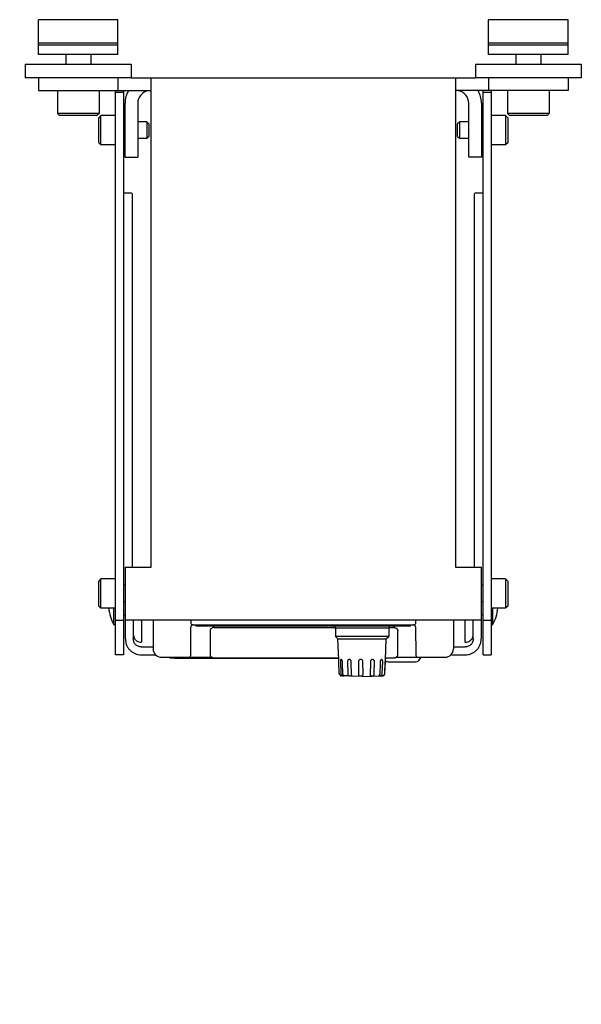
# Model space of a CAD drawing. Header units: inches. Extents: x 7.1 to 29.3, y 8.6 to 27.2.
# Tile 2 of 3: x 7.1 to 12.4, y 17.9 to 27.2. Entities that reach past the tile are written whole.
import ezdxf

# ---------------------------------------------------------------- set-up
doc = ezdxf.new("R2010")
doc.units = ezdxf.units.IN
doc.header["$LTSCALE"] = 2.42
doc.header["$MEASUREMENT"] = 0
for name, color, linetype in [('209298_BL7', 7, 'CONTINUOUS'), ('209299_BL6', 7, 'CONTINUOUS'), ('639971M_BL18', 7, 'CONTINUOUS'), ('639971M_BL21', 7, 'CONTINUOUS'), ('805_2734_BL11', 7, 'CONTINUOUS'), ('911_710_911_710_BL17', 7, 'CONTINUOUS'), ('911_710_911_710_BL20', 7, 'CONTINUOUS'), ('914_006_BL12', 7, 'CONTINUOUS'), ('914_006_BL14', 7, 'CONTINUOUS'), ('9204XXM_920408M_BL15', 7, 'CONTINUOUS'), ('9204XXM_920408M_BL3', 7, 'CONTINUOUS'), ('9204XXM_920408M_BL4', 7, 'CONTINUOUS'), ('9204XXM_920408M_BL9', 7, 'CONTINUOUS'), ('9206XXM_920612M_BL0', 7, 'CONTINUOUS'), ('9206XXM_920612M_BL10', 7, 'CONTINUOUS')]:
    doc.layers.add(name, color=color, linetype=linetype)

# ---------------------------------------------------------------- blocks, each defined once
blk = doc.blocks.new('9206XXM_920612M_BL0', base_point=(7.6034, 21.8086))
at = {"layer": '9206XXM_920612M_BL0', "color": 7, "linetype": 'Continuous'}
for p, q in [((7.4853, 26.8316), (7.4853, 26.7406)), ((7.7216, 26.8316), (7.7216, 26.7406)), ((7.4066, 26.4906), (7.4066, 26.2741)), ((7.8003, 26.4906), (7.8003, 26.2741)), ((7.4066, 26.2741), (7.4263, 26.2544)), ((7.8003, 26.2741), (7.4066, 26.2741)), ((7.7806, 26.2544), (7.4263, 26.2544)), ((7.8003, 26.2741), (7.7806, 26.2544)), ((7.505, 17.0392), (7.6034, 17.0961)), ((7.505, 16.9256), (7.505, 17.0392)), ((7.6034, 17.0961), (7.7019, 17.0392)), ((7.7019, 17.0392), (7.7019, 16.9256)), ((7.6034, 16.8687), (7.505, 16.9256)), ((7.7019, 16.9256), (7.6034, 16.8687))]:
    blk.add_line(p, q, dxfattribs=at)
for radius in [0.1969, 0.1772, 0.1137]:
    blk.add_circle((7.6034, 16.9824), radius, dxfattribs=at)
blk = doc.blocks.new('9204XXM_920408M_BL3', base_point=(8.0347, 18.9515))
at = {"layer": '9204XXM_920408M_BL3', "color": 7, "linetype": 'Continuous'}
for p, q in [((7.8181, 21.8784), (7.7985, 21.8587)), ((7.7985, 21.6225), (7.7985, 21.8587)), ((7.9559, 21.8784), (7.8181, 21.8784)), ((7.8181, 21.6028), (7.8181, 21.8784)), ((8.0459, 21.8193), (8.0309, 21.8193)), ((7.7985, 21.6225), (7.8181, 21.6028)), ((7.9559, 21.6028), (7.8181, 21.6028)), ((8.0459, 21.6619), (8.0309, 21.6619)), ((7.7985, 16.2805), (7.8181, 16.3002)), ((7.7985, 16.0443), (7.7985, 16.2805)), ((7.8181, 16.0246), (7.8181, 16.3002)), ((7.8181, 16.3002), (7.9559, 16.3002)), ((8.0309, 16.2411), (8.0459, 16.2411)), ((8.1659, 16.2411), (8.2512, 16.2411)), ((8.2512, 16.2411), (8.2512, 16.0837)), ((8.2709, 16.2215), (8.2512, 16.2411)), ((8.2709, 16.2215), (8.2709, 16.1033)), ((8.2709, 16.1033), (8.2512, 16.0837)), ((7.7985, 16.0443), (7.8181, 16.0246)), ((7.8181, 16.0246), (7.9559, 16.0246)), ((8.0309, 16.0837), (8.0459, 16.0837)), ((8.1659, 16.0837), (8.2512, 16.0837))]:
    blk.add_line(p, q, dxfattribs=at)
blk = doc.blocks.new('9204XXM_920408M_BL4', base_point=(8.0347, 18.159))
at = {"layer": '9204XXM_920408M_BL4', "color": 7, "linetype": 'Continuous'}
for p, q in [((7.8181, 26.2534), (7.7985, 26.2337)), ((7.7985, 25.9975), (7.7985, 26.2337)), ((7.8181, 25.9778), (7.8181, 26.2534)), ((7.9559, 26.2534), (7.8181, 26.2534)), ((8.0459, 26.1943), (8.0309, 26.1943)), ((8.2512, 26.1943), (8.1659, 26.1943)), ((8.2512, 26.1943), (8.2512, 26.0369)), ((8.2512, 26.1943), (8.2709, 26.1747)), ((8.2709, 26.1747), (8.2709, 26.0565)), ((8.0459, 26.0369), (8.0309, 26.0369)), ((8.2512, 26.0369), (8.1659, 26.0369)), ((8.2709, 26.0565), (8.2512, 26.0369)), ((7.7985, 25.9975), (7.8181, 25.9778)), ((7.9559, 25.9778), (7.8181, 25.9778)), ((7.7985, 10.3205), (7.8181, 10.3402)), ((7.8181, 10.3402), (7.9559, 10.3402)), ((7.8181, 10.0646), (7.8181, 10.3402)), ((7.7985, 10.0843), (7.7985, 10.3205)), ((8.0309, 10.2811), (8.0459, 10.2811)), ((8.1659, 10.2811), (8.2039, 10.2811)), ((7.7985, 10.0843), (7.8181, 10.0646)), ((7.8181, 10.0646), (7.9559, 10.0646)), ((8.0309, 10.1237), (8.0459, 10.1237)), ((8.1659, 10.1237), (8.2039, 10.1237))]:
    blk.add_line(p, q, dxfattribs=at)
blk = doc.blocks.new('209299_BL6', base_point=(18.3227, 18.1315))
at = {"layer": '209299_BL6', "color": 7, "linetype": 'Continuous'}
for p, q in [((7.9559, 21.1619), (7.9559, 26.4906)), ((8.0309, 26.4706), (7.9559, 26.4706)), ((8.0309, 26.4906), (8.0309, 21.1619)), ((11.4259, 21.1619), (11.4259, 26.4906)), ((11.5009, 26.4706), (11.4259, 26.4706)), ((11.5009, 26.4906), (11.5009, 21.1619)), ((8.1071, 25.5206), (8.0309, 25.5206)), ((8.1151, 21.9906), (8.1151, 25.5126)), ((11.3418, 25.5126), (11.3418, 21.9906)), ((11.4259, 25.5206), (11.3498, 25.5206)), ((7.9559, 21.4906), (8.0309, 21.4906)), ((8.0489, 21.3113), (8.0489, 21.4906)), ((8.1239, 21.4906), (8.1239, 21.3113)), ((11.3329, 21.3113), (11.3329, 21.4906)), ((11.4079, 21.4906), (11.4079, 21.3113)), ((11.4259, 21.4906), (11.5009, 21.4906)), ((8.2039, 21.2802), (8.2039, 21.4756)), ((11.2529, 21.4756), (11.2529, 21.2802)), ((8.2039, 21.2802), (8.1989, 21.2802)), ((8.1989, 21.2366), (8.3112, 21.2366)), ((11.1458, 21.2366), (11.2579, 21.2366)), ((11.2579, 21.2802), (11.2529, 21.2802)), ((8.0309, 21.1619), (7.9559, 21.1619)), ((8.1989, 21.1619), (8.3337, 21.1619)), ((11.1233, 21.1619), (11.2579, 21.1619)), ((11.4259, 21.1619), (11.5009, 21.1619))]:
    blk.add_line(p, q, dxfattribs=at)
for centre, radius, start, end in [((8.1071, 25.5126), 0.008, 0, 90), ((11.3498, 25.5126), 0.008, 90, 180), ((8.1889, 21.4756), 0.015, 0, 89.25068), ((11.2679, 21.4756), 0.015, 90.74932, 180), ((8.1986, 21.355), 0.0747, 180.03052, 198.09829), ((11.2582, 21.355), 0.0748, 341.9161, 359.95732)]:
    blk.add_arc(centre, radius, start, end, dxfattribs=at)
for points, knots in [([(8.0489, 21.3113), (8.0489, 21.3016), (8.0509, 21.282), (8.0595, 21.2538), (8.0734, 21.2278), (8.0922, 21.205), (8.1151, 21.1863), (8.1412, 21.1724), (8.1695, 21.1638), (8.1891, 21.1619), (8.1989, 21.1619)], [0, 0, 0, 0, 0.124729, 0.249589, 0.374432, 0.499389, 0.62444, 0.749547, 0.874804, 1, 1, 1, 1]), ([(8.1989, 21.2366), (8.194, 21.2366), (8.1842, 21.2376), (8.1701, 21.2419), (8.157, 21.2488), (8.1456, 21.2582), (8.1362, 21.2696), (8.1292, 21.2826), (8.1249, 21.2967), (8.1239, 21.3065), (8.1239, 21.3113)], [0, 0, 0, 0, 0.125135, 0.250463, 0.375576, 0.500611, 0.625553, 0.750401, 0.875332, 1, 1, 1, 1]), ([(8.1276, 21.3318), (8.1301, 21.3244), (8.1373, 21.3102), (8.1542, 21.2934), (8.1754, 21.2827), (8.1911, 21.2802), (8.1989, 21.2802)], [0, 0, 0, 0, 0.249605, 0.499488, 0.749654, 1, 1, 1, 1]), ([(11.2579, 21.2802), (11.2658, 21.2802), (11.2815, 21.2827), (11.3027, 21.2934), (11.3196, 21.3102), (11.3268, 21.3244), (11.3292, 21.3318)], [0, 0, 0, 0, 0.250347, 0.500513, 0.750395, 1, 1, 1, 1]), ([(11.2579, 21.1619), (11.2677, 21.1619), (11.2874, 21.1638), (11.3157, 21.1724), (11.3418, 21.1863), (11.3647, 21.205), (11.3835, 21.2278), (11.3974, 21.2538), (11.406, 21.282), (11.4079, 21.3016), (11.4079, 21.3113)], [0, 0, 0, 0, 0.125196, 0.250453, 0.37556, 0.500611, 0.625568, 0.750411, 0.875271, 1, 1, 1, 1]), ([(11.3329, 21.3113), (11.3329, 21.3065), (11.332, 21.2967), (11.3277, 21.2826), (11.3207, 21.2696), (11.3113, 21.2582), (11.2999, 21.2488), (11.2868, 21.2419), (11.2727, 21.2376), (11.2628, 21.2366), (11.2579, 21.2366)], [0, 0, 0, 0, 0.124668, 0.2496, 0.374447, 0.49939, 0.624425, 0.749537, 0.874865, 1, 1, 1, 1])]:
    blk.add_open_spline(points, degree=3, knots=knots, dxfattribs=at)
blk = doc.blocks.new('209298_BL7', base_point=(17.989, 18.2815))
at = {"layer": '209298_BL7', "color": 7, "linetype": 'Continuous'}
for p, q in [((7.2284, 26.6106), (7.2284, 26.4906)), ((7.9784, 26.6106), (7.9784, 26.4906)), ((8.1034, 26.6106), (11.3534, 26.6106)), ((8.2909, 21.9906), (8.2909, 26.6106)), ((11.1659, 26.6106), (11.1659, 21.9906)), ((11.4784, 26.6106), (11.4784, 26.4906)), ((12.2284, 26.6106), (12.2284, 26.4906)), ((7.2284, 26.4906), (8.2909, 26.4906)), ((12.2284, 26.4906), (11.1659, 26.4906)), ((8.0459, 25.8606), (8.0459, 26.3706)), ((8.1659, 26.3706), (8.1659, 25.8606)), ((11.2909, 25.8606), (11.2909, 26.3706)), ((11.4109, 26.3706), (11.4109, 25.8606)), ((8.0459, 25.8606), (8.1659, 25.8606)), ((11.4109, 25.8606), (11.2909, 25.8606)), ((8.0459, 21.9906), (8.2909, 21.9906)), ((8.0459, 21.9906), (8.0459, 21.4906)), ((11.1659, 21.9906), (11.4109, 21.9906)), ((11.4109, 21.4906), (11.4109, 21.9906)), ((11.4109, 21.4906), (8.0459, 21.4906))]:
    blk.add_line(p, q, dxfattribs=at)
for centre, radius, start, end in [((8.2859, 26.3706), 0.24, 149.99831, 180), ((8.2859, 26.3706), 0.12, 99.1491, 180), ((11.1709, 26.3706), 0.12, 0, 80.84962), ((11.1709, 26.3706), 0.24, 0, 30.00161)]:
    blk.add_arc(centre, radius, start, end, dxfattribs=at)
blk = doc.blocks.new('9204XXM_920408M_BL9', base_point=(19.7891, 18.159))
at = {"layer": '9204XXM_920408M_BL9', "color": 7, "linetype": 'Continuous'}
for p, q in [((11.6387, 26.2534), (11.5009, 26.2534)), ((11.6387, 26.2534), (11.6387, 25.9778)), ((11.6387, 26.2534), (11.6584, 26.2337)), ((11.6584, 26.2337), (11.6584, 25.9975)), ((11.2057, 26.1943), (11.186, 26.1747)), ((11.186, 26.0565), (11.186, 26.1747)), ((11.2057, 26.0369), (11.2057, 26.1943)), ((11.2909, 26.1943), (11.2057, 26.1943)), ((11.4259, 26.1943), (11.4109, 26.1943)), ((11.186, 26.0565), (11.2057, 26.0369)), ((11.2909, 26.0369), (11.2057, 26.0369)), ((11.4259, 26.0369), (11.4109, 26.0369)), ((11.6387, 25.9778), (11.5009, 25.9778)), ((11.6584, 25.9975), (11.6387, 25.9778))]:
    blk.add_line(p, q, dxfattribs=at)
blk = doc.blocks.new('9206XXM_920612M_BL10', base_point=(20.3135, 21.8086))
at = {"layer": '9206XXM_920612M_BL10', "color": 7, "linetype": 'Continuous'}
for p, q in [((11.7353, 26.8316), (11.7353, 26.7406)), ((11.9716, 26.8316), (11.9716, 26.7406)), ((11.6566, 26.4906), (11.6566, 26.2741)), ((12.0503, 26.4906), (12.0503, 26.2741)), ((12.0503, 26.2741), (11.6566, 26.2741)), ((11.6566, 26.2741), (11.6763, 26.2544)), ((12.0306, 26.2544), (11.6763, 26.2544)), ((12.0503, 26.2741), (12.0306, 26.2544))]:
    blk.add_line(p, q, dxfattribs=at)
blk = doc.blocks.new('914_006_BL12', base_point=(7.9704, 16.4105))
at = {"layer": '914_006_BL12', "color": 7, "linetype": 'Continuous'}
for p, q in [((7.9409, 21.4459), (7.9409, 21.6028)), ((8.0459, 21.5364), (8.0309, 21.5364)), ((7.9559, 21.4459), (7.9409, 21.4459)), ((7.9409, 11.2182), (7.9409, 11.5932)), ((7.9559, 11.5932), (7.9409, 11.5932)), ((8.0489, 11.5027), (8.0309, 11.5027)), ((8.0489, 11.3087), (8.0309, 11.3087)), ((7.9559, 11.2182), (7.9409, 11.2182))]:
    blk.add_line(p, q, dxfattribs=at)
for centre, start, end in [((8.2657, 21.6334), 184.67927, 210), ((8.2657, 11.4057), 150.06818, 209.93183)]:
    blk.add_arc(centre, 0.375, start, end, dxfattribs=at)
blk = doc.blocks.new('914_006_BL14', base_point=(17.6838, 16.4258))
at = {"layer": '914_006_BL14', "color": 7, "linetype": 'Continuous'}
for p, q in [((11.5159, 21.6028), (11.5159, 21.4459)), ((11.4259, 21.5364), (11.4109, 21.5364)), ((11.5159, 21.4459), (11.5009, 21.4459))]:
    blk.add_line(p, q, dxfattribs=at)
blk.add_arc((11.1912, 21.6334), 0.375, 330, 355.32073, dxfattribs=at)
blk = doc.blocks.new('9204XXM_920408M_BL15', base_point=(17.6016, 18.9515))
at = {"layer": '9204XXM_920408M_BL15', "color": 7, "linetype": 'Continuous'}
for p, q in [((11.6387, 21.8784), (11.5009, 21.8784)), ((11.6387, 21.8784), (11.6584, 21.8587)), ((11.6387, 21.8784), (11.6387, 21.6028)), ((11.6584, 21.8587), (11.6584, 21.6225)), ((11.4259, 21.8193), (11.4109, 21.8193)), ((11.4259, 21.6619), (11.4109, 21.6619)), ((11.6387, 21.6028), (11.5009, 21.6028)), ((11.6584, 21.6225), (11.6387, 21.6028))]:
    blk.add_line(p, q, dxfattribs=at)
blk = doc.blocks.new('911_710_911_710_BL17', base_point=(7.6034, 21.6963))
at = {"layer": '911_710_911_710_BL17', "color": 7, "linetype": 'Continuous'}
for p, q in [((7.1034, 26.7406), (7.1034, 26.6106)), ((7.1034, 26.7406), (8.1034, 26.7406)), ((8.1034, 26.7406), (8.1034, 26.6106)), ((8.1034, 26.6106), (7.1034, 26.6106))]:
    blk.add_line(p, q, dxfattribs=at)
blk.add_arc((7.6034, 16.9824), 0.5, 318.62999, 221.36984, dxfattribs=at)
blk = doc.blocks.new('639971M_BL18', base_point=(7.6034, 26.9956))
at = {"layer": '639971M_BL18', "color": 7, "linetype": 'Continuous'}
for p, q in [((7.2284, 26.8316), (7.2284, 27.1596)), ((7.9784, 27.1596), (7.2284, 27.1596)), ((7.9784, 26.8316), (7.9784, 27.1596)), ((7.9784, 26.9366), (7.2284, 26.9366)), ((7.2284, 26.9216), (7.9784, 26.9216)), ((7.9784, 26.8316), (7.2284, 26.8316))]:
    blk.add_line(p, q, dxfattribs=at)
blk = doc.blocks.new('911_710_911_710_BL20', base_point=(20.1165, 21.6115))
at = {"layer": '911_710_911_710_BL20', "color": 7, "linetype": 'Continuous'}
for p, q in [((11.3534, 26.7406), (11.3534, 26.6106)), ((11.3534, 26.7406), (12.3534, 26.7406)), ((12.3534, 26.7406), (12.3534, 26.6106)), ((12.3534, 26.6106), (11.3534, 26.6106))]:
    blk.add_line(p, q, dxfattribs=at)
blk = doc.blocks.new('639971M_BL21', base_point=(20.3885, 21.9303))
at = {"layer": '639971M_BL21', "color": 7, "linetype": 'Continuous'}
for p, q in [((11.4784, 26.8316), (11.4784, 27.1596)), ((12.2284, 27.1596), (11.4784, 27.1596)), ((12.2284, 26.8316), (12.2284, 27.1596)), ((12.2284, 26.9366), (11.4784, 26.9366)), ((11.4784, 26.9216), (12.2284, 26.9216)), ((12.2284, 26.8316), (11.4784, 26.8316))]:
    blk.add_line(p, q, dxfattribs=at)

msp = doc.modelspace()

# ---------------------------------------------------------------- linework, layer by layer
at = {"layer": '805_2734_BL11', "color": 7, "linetype": 'Continuous'}
for p, q in [((8.3112, 21.4906), (8.3112, 21.217)), ((8.6655, 21.4906), (8.6655, 21.465)), ((10.7915, 21.465), (10.7915, 21.4906)), ((11.1458, 21.4906), (11.1458, 21.217)), ((8.6657, 21.1578), (8.668, 21.4258)), ((8.6852, 21.4453), (10.7718, 21.4453)), ((8.7167, 21.4319), (8.7167, 21.4453)), ((10.7403, 21.4319), (8.7167, 21.4319)), ((8.8486, 21.3911), (8.8486, 21.3883)), ((8.8486, 21.3883), (8.8486, 21.1613)), ((8.888, 21.4194), (10.0277, 21.4194)), ((10.0277, 21.4319), (10.0277, 21.4123)), ((10.5395, 21.4123), (10.0277, 21.4123)), ((10.0316, 21.4123), (10.0316, 21.3335)), ((10.5356, 21.4123), (10.5356, 21.3335)), ((10.5395, 21.4319), (10.5395, 21.4123)), ((10.5395, 21.4194), (10.5809, 21.4194)), ((10.6203, 21.3911), (10.6203, 21.3883)), ((10.6203, 21.1613), (10.6203, 21.3883)), ((10.7403, 21.4319), (10.7403, 21.4453)), ((10.789, 21.4258), (10.7913, 21.1578)), ((10.5356, 21.3335), (10.0316, 21.3335)), ((10.0553, 21.3138), (10.0316, 21.3335)), ((10.0553, 21.3138), (10.5119, 21.3138)), ((10.0632, 21.1136), (10.0553, 21.3138)), ((10.504, 21.1136), (10.5119, 21.3138)), ((10.5119, 21.3138), (10.5356, 21.3335)), ((8.8698, 21.1363), (8.3899, 21.1363)), ((8.471, 21.1313), (8.471, 21.1363)), ((8.5104, 21.1313), (8.471, 21.1313)), ((8.5104, 21.1313), (10.0625, 21.1313)), ((8.888, 21.1329), (10.0624, 21.1329)), ((10.0636, 21.1052), (10.0632, 21.1136)), ((10.0633, 21.117), (10.0634, 21.117)), ((10.0795, 21.1092), (10.0791, 21.1073)), ((10.0872, 21.117), (10.0858, 21.117)), ((10.164, 21.117), (10.1611, 21.117)), ((10.2722, 21.117), (10.2692, 21.117)), ((10.377, 21.1165), (10.3731, 21.1153)), ((10.376, 21.1162), (10.3733, 21.1151)), ((10.3803, 21.117), (10.377, 21.1165)), ((10.3812, 21.117), (10.3803, 21.117)), ((10.3839, 21.117), (10.3812, 21.117)), ((10.4611, 21.1144), (10.4592, 21.1122)), ((10.467, 21.117), (10.4658, 21.1169)), ((10.4687, 21.117), (10.467, 21.117)), ((10.5036, 21.1052), (10.504, 21.1136)), ((10.5039, 21.117), (10.5037, 21.117)), ((10.5048, 21.1329), (10.5809, 21.1329)), ((10.6036, 21.1382), (11.0671, 21.1382)), ((10.8263, 21.1188), (10.8322, 21.1317)), ((10.8274, 21.1188), (10.8263, 21.1188)), ((10.8338, 21.1317), (10.8274, 21.1188)), ((10.0685, 20.9833), (10.064, 21.0974)), ((10.0785, 21.0974), (10.0825, 20.9833)), ((10.0984, 21.0784), (10.0977, 21.0974)), ((10.1018, 20.9833), (10.0984, 21.0784)), ((10.1455, 21.0974), (10.1478, 20.9833)), ((10.1817, 21.0784), (10.1813, 21.0974)), ((10.1839, 20.9833), (10.1817, 21.0784)), ((10.2494, 21.0974), (10.2496, 20.9833)), ((10.2927, 20.9833), (10.2922, 21.0974)), ((10.3622, 21.0784), (10.3604, 20.9833)), ((10.3626, 21.0974), (10.3622, 21.0784)), ((10.399, 20.9833), (10.4009, 21.0974)), ((10.4539, 21.0784), (10.4507, 20.9833)), ((10.4546, 21.0974), (10.4539, 21.0784)), ((10.4744, 20.9833), (10.4781, 21.0974)), ((10.5007, 21.0974), (10.4962, 20.9833)), ((10.4994, 21.0023), (10.5025, 21.0784)), ((10.5025, 21.0784), (10.5032, 21.0974)), ((10.5312, 21.0969), (10.7919, 21.0969)), ((10.0873, 20.9644), (10.0866, 20.9644)), ((10.0907, 20.9643), (10.0873, 20.9644)), ((10.0886, 20.9643), (10.0873, 20.9644)), ((10.0907, 20.9643), (10.0886, 20.9643)), ((10.1018, 20.9645), (10.1037, 20.9644)), ((10.1037, 20.9644), (10.1132, 20.9644)), ((10.1132, 20.9644), (10.1131, 20.9644)), ((10.1259, 20.963), (10.1131, 20.9635)), ((10.1244, 20.9631), (10.1244, 20.9631)), ((10.1259, 20.963), (10.1244, 20.9631)), ((10.1399, 20.9626), (10.1259, 20.963)), ((10.1496, 20.9622), (10.1399, 20.9626)), ((10.1621, 20.9618), (10.1496, 20.9622)), ((10.1661, 20.9616), (10.1621, 20.9618)), ((10.2836, 20.9575), (10.1656, 20.9617)), ((10.1677, 20.9616), (10.1661, 20.9616)), ((10.2836, 20.9575), (10.4765, 20.9643)), ((10.3621, 20.9644), (10.3672, 20.9643)), ((10.4415, 20.9644), (10.4415, 20.9644)), ((10.4787, 20.9644), (10.4765, 20.9643)), ((10.4765, 20.9643), (10.4765, 20.9643)), ((10.4765, 20.9643), (10.4786, 20.9643)), ((10.4786, 20.9643), (10.4799, 20.9644)), ((10.4799, 20.9644), (10.4806, 20.9644)), ((10.4987, 20.9833), (10.4994, 21.0023))]:
    msp.add_line(p, q, dxfattribs=at)
for centre, radius, start, end in [((8.6852, 21.465), 0.0197, 180, 270), ((8.6877, 21.4256), 0.0197, 90, 179.5), ((8.8888, 21.3582), 0.0612, 90.74929, 98.17183), ((10.5801, 21.3582), 0.0612, 81.82817, 89.25071), ((10.7693, 21.4256), 0.0197, 0.5, 90), ((10.7718, 21.465), 0.0197, 270, 0), ((8.3899, 21.217), 0.0787, 180, 270), ((11.0671, 21.217), 0.0787, 270, 0), ((8.646, 21.1579), 0.0197, 270, 359.48234), ((10.1153, 21.1007), 0.0367, 169.72591, 173.07783), ((10.0872, 21.1123), 0.00473, 85.49262, 89.97349), ((10.0871, 21.112), 0.00499, 81.43346, 85.49029), ((10.6161, 21.0932), 0.1154, 172.99929, 176.51336), ((10.5809, 21.187), 0.0541, 270.01262, 278.42186), ((10.811, 21.1579), 0.0197, 180.51766, 270), ((10.8428, 21.1264), 0.0118, 146.03399, 153.73158), ((10.8427, 21.1265), 0.0118, 100.75769, 146.08523), ((10.8453, 21.1257), 0.013, 142.89121, 152.74965), ((9.5176, 21.0756), 0.5468, 2.28656, 3.09885), ((10.1591, 21.0969), 0.0222, 1.38802, 21.90005), ((10.6267, 21.0924), 0.1261, 176.43534, 177.71308), ((11.0496, 21.0756), 0.5468, 176.90114, 177.71344), ((10.0883, 20.9841), 0.0198, 182.33358, 230.31573), ((10.0881, 20.9838), 0.0194, 230.24404, 246.07649), ((10.0879, 20.9834), 0.019, 246.03731, 255.70483), ((10.0879, 20.9834), 0.0191, 255.70726, 266.102), ((10.3706, 21.4817), 0.5174, 269.6184, 271.14551), ((10.4781, 20.9785), 0.0142, 272.48648, 276.8676), ((10.4793, 20.9834), 0.0191, 273.898, 284.29274), ((10.4793, 20.9834), 0.019, 284.29517, 293.96269), ((10.4791, 20.9838), 0.0194, 293.92351, 309.75596), ((10.4789, 20.9841), 0.0198, 309.69875, 351.78232), ((10.479, 20.9841), 0.0197, 351.82531, 357.72023)]:
    msp.add_arc(centre, radius, start, end, dxfattribs=at)
for centre, start_param, end_param in [((10.7919, 21.1363), -1.570796, -0.459785), ((10.5312, 21.1363), -2.238827, -1.570796)]:
    msp.add_ellipse(centre, major_axis=(0.0395, 0), ratio=0.996221, start_param=start_param, end_param=end_param, dxfattribs=at)
for points, knots in [([(8.8553, 21.4069), (8.8542, 21.4058), (8.8523, 21.4034), (8.8496, 21.3982), (8.8487, 21.3939), (8.8486, 21.3911)], [0, 0, 0, 0, 0.2649, 0.517727, 1, 1, 1, 1]), ([(8.8728, 21.4173), (8.871, 21.4167), (8.8646, 21.4144), (8.8587, 21.4105), (8.8553, 21.4069)], [0, 0, 0, 0, 0.266077, 1, 1, 1, 1]), ([(8.8801, 21.4188), (8.8794, 21.4187), (8.877, 21.4183), (8.8746, 21.4178), (8.8728, 21.4173)], [0, 0, 0, 0, 0.252577, 1, 1, 1, 1]), ([(10.5888, 21.4188), (10.5894, 21.4187), (10.5919, 21.4183), (10.5943, 21.4178), (10.5961, 21.4173)], [0, 0, 0, 0, 0.252577, 1, 1, 1, 1]), ([(10.5961, 21.4173), (10.5978, 21.4167), (10.6042, 21.4144), (10.6102, 21.4105), (10.6136, 21.4069)], [0, 0, 0, 0, 0.266077, 1, 1, 1, 1]), ([(10.6136, 21.4069), (10.6146, 21.4058), (10.6165, 21.4034), (10.6193, 21.3982), (10.6202, 21.3939), (10.6203, 21.3911)], [0, 0, 0, 0, 0.2649, 0.517727, 1, 1, 1, 1]), ([(8.8486, 21.1613), (8.8486, 21.1594), (8.8491, 21.1556), (8.8507, 21.152), (8.8516, 21.1504)], [0, 0, 0, 0, 0.490687, 1, 1, 1, 1]), ([(8.8516, 21.1504), (8.8519, 21.1499), (8.853, 21.1482), (8.8542, 21.1466), (8.8553, 21.1455)], [0, 0, 0, 0, 0.244613, 1, 1, 1, 1]), ([(8.8553, 21.1455), (8.8556, 21.1451), (8.8571, 21.1436), (8.8588, 21.1422), (8.8601, 21.1412)], [0, 0, 0, 0, 0.244234, 1, 1, 1, 1]), ([(8.8601, 21.1412), (8.8605, 21.141), (8.8621, 21.1398), (8.8638, 21.1389), (8.8651, 21.1382)], [0, 0, 0, 0, 0.245373, 1, 1, 1, 1]), ([(8.8651, 21.1382), (8.8657, 21.1379), (8.8682, 21.1367), (8.8708, 21.1357), (8.8728, 21.1351)], [0, 0, 0, 0, 0.245053, 1, 1, 1, 1]), ([(8.8728, 21.1351), (8.874, 21.1348), (8.879, 21.1335), (8.8841, 21.1329), (8.888, 21.1329)], [0, 0, 0, 0, 0.246796, 1, 1, 1, 1]), ([(10.0632, 21.1136), (10.0631, 21.1141), (10.0631, 21.115), (10.0631, 21.116), (10.0632, 21.1166), (10.0632, 21.1169), (10.0633, 21.117), (10.0633, 21.117)], [0, 0, 0, 0, 0.434501, 0.748308, 0.928197, 0.974752, 1, 1, 1, 1]), ([(10.0858, 21.117), (10.0851, 21.117), (10.0836, 21.1166), (10.0818, 21.1149), (10.0804, 21.1124), (10.0798, 21.1103), (10.0795, 21.1092)], [0, 0, 0, 0, 0.189052, 0.404652, 0.673185, 1, 1, 1, 1]), ([(10.0977, 21.0974), (10.0976, 21.0999), (10.0971, 21.1034), (10.0958, 21.1079), (10.0946, 21.1108), (10.0931, 21.1132), (10.0915, 21.1151), (10.0897, 21.1164), (10.0885, 21.1168), (10.0879, 21.1169)], [0, 0, 0, 0, 0.314523, 0.462581, 0.599642, 0.722756, 0.830082, 0.921597, 1, 1, 1, 1]), ([(10.1564, 21.1162), (10.1547, 21.1157), (10.1515, 21.1137), (10.148, 21.1093), (10.1458, 21.1036), (10.1454, 21.0995), (10.1455, 21.0974)], [0, 0, 0, 0, 0.228484, 0.470532, 0.729267, 1, 1, 1, 1]), ([(10.1611, 21.117), (10.1607, 21.117), (10.1591, 21.1169), (10.1575, 21.1166), (10.1564, 21.1162)], [0, 0, 0, 0, 0.251379, 1, 1, 1, 1]), ([(10.1797, 21.1052), (10.179, 21.1069), (10.1772, 21.1101), (10.174, 21.1133), (10.1711, 21.1152), (10.1681, 21.1165), (10.1656, 21.1169), (10.164, 21.117)], [0, 0, 0, 0, 0.266252, 0.522444, 0.646284, 0.76706, 1, 1, 1, 1]), ([(10.2692, 21.117), (10.2679, 21.117), (10.266, 21.1168), (10.2635, 21.1163), (10.261, 21.1154), (10.2582, 21.1139), (10.2541, 21.1107), (10.2505, 21.1052), (10.2494, 21.1), (10.2494, 21.0974)], [0, 0, 0, 0, 0.125428, 0.188099, 0.250723, 0.375741, 0.500675, 0.749741, 1, 1, 1, 1]), ([(10.2922, 21.0974), (10.2922, 21.1), (10.2912, 21.1052), (10.2874, 21.1107), (10.2834, 21.1139), (10.2805, 21.1154), (10.278, 21.1163), (10.2755, 21.1168), (10.2735, 21.117), (10.2722, 21.117)], [0, 0, 0, 0, 0.24958, 0.49887, 0.624139, 0.749446, 0.812144, 0.874816, 1, 1, 1, 1]), ([(10.3733, 21.1151), (10.3718, 21.1143), (10.3688, 21.1123), (10.3654, 21.108), (10.3632, 21.103), (10.3626, 21.0993), (10.3626, 21.0974)], [0, 0, 0, 0, 0.242163, 0.49107, 0.744542, 1, 1, 1, 1]), ([(10.3803, 21.117), (10.3799, 21.1169), (10.3785, 21.1168), (10.3771, 21.1165), (10.376, 21.1162)], [0, 0, 0, 0, 0.248337, 1, 1, 1, 1]), ([(10.4009, 21.0974), (10.4009, 21.1), (10.4002, 21.105), (10.3971, 21.1106), (10.3936, 21.1139), (10.3911, 21.1154), (10.389, 21.1163), (10.3868, 21.1168), (10.385, 21.117), (10.3839, 21.117)], [0, 0, 0, 0, 0.265639, 0.519475, 0.641883, 0.761861, 0.821399, 0.880813, 1, 1, 1, 1]), ([(10.4592, 21.1122), (10.4578, 21.1102), (10.4555, 21.1054), (10.4547, 21.1002), (10.4546, 21.0974)], [0, 0, 0, 0, 0.473142, 1, 1, 1, 1]), ([(10.4658, 21.1169), (10.465, 21.1167), (10.4633, 21.1161), (10.4618, 21.115), (10.4611, 21.1144)], [0, 0, 0, 0, 0.467644, 1, 1, 1, 1]), ([(10.4781, 21.0974), (10.4782, 21.1), (10.478, 21.1037), (10.477, 21.1083), (10.4759, 21.1113), (10.4747, 21.1134), (10.4736, 21.1148), (10.4727, 21.1156), (10.4718, 21.1162), (10.4704, 21.1168), (10.4694, 21.117), (10.4687, 21.117)], [0, 0, 0, 0, 0.318776, 0.465474, 0.598768, 0.716691, 0.770035, 0.820084, 0.867226, 0.912184, 1, 1, 1, 1]), ([(10.5037, 21.117), (10.5036, 21.117), (10.5034, 21.1167), (10.5032, 21.1163), (10.503, 21.1155), (10.5027, 21.1144), (10.5024, 21.113), (10.502, 21.1106), (10.5017, 21.1087), (10.5015, 21.1073)], [0, 0, 0, 0, 0.024081, 0.074359, 0.157608, 0.272778, 0.41693, 0.588317, 1, 1, 1, 1]), ([(10.5037, 21.117), (10.5037, 21.117), (10.5038, 21.117), (10.5037, 21.117), (10.5037, 21.117)], [0, 0, 0, 0, 0.289457, 1, 1, 1, 1]), ([(10.504, 21.1136), (10.5041, 21.1141), (10.5041, 21.115), (10.5041, 21.116), (10.504, 21.1166), (10.504, 21.1169), (10.5039, 21.117), (10.5039, 21.117)], [0, 0, 0, 0, 0.434501, 0.748308, 0.928197, 0.974752, 1, 1, 1, 1]), ([(10.5888, 21.1335), (10.5894, 21.1336), (10.5919, 21.134), (10.5943, 21.1346), (10.5961, 21.1351)], [0, 0, 0, 0, 0.25244, 1, 1, 1, 1]), ([(10.5961, 21.1351), (10.5967, 21.1353), (10.5993, 21.1362), (10.6019, 21.1372), (10.6037, 21.1382)], [0, 0, 0, 0, 0.254995, 1, 1, 1, 1]), ([(10.6037, 21.1382), (10.6047, 21.1387), (10.6082, 21.1407), (10.6115, 21.1433), (10.6136, 21.1455)], [0, 0, 0, 0, 0.261142, 1, 1, 1, 1]), ([(10.6136, 21.1455), (10.6139, 21.1459), (10.6153, 21.1474), (10.6164, 21.1491), (10.6172, 21.1504)], [0, 0, 0, 0, 0.255975, 1, 1, 1, 1]), ([(10.6172, 21.1504), (10.6174, 21.1508), (10.6184, 21.1525), (10.6191, 21.1542), (10.6194, 21.1556)], [0, 0, 0, 0, 0.254713, 1, 1, 1, 1]), ([(10.6194, 21.1556), (10.6196, 21.1561), (10.62, 21.1579), (10.6203, 21.1599), (10.6203, 21.1613)], [0, 0, 0, 0, 0.253008, 1, 1, 1, 1]), ([(10.8401, 21.1374), (10.8391, 21.1371), (10.8371, 21.136), (10.8356, 21.1344), (10.8349, 21.1336)], [0, 0, 0, 0, 0.499908, 1, 1, 1, 1]), ([(10.0788, 21.1052), (10.0787, 21.1046), (10.0785, 21.102), (10.0784, 21.0994), (10.0785, 21.0974)], [0, 0, 0, 0, 0.241487, 1, 1, 1, 1]), ([(10.0825, 20.9833), (10.0826, 20.9808), (10.0834, 20.977), (10.0858, 20.9726), (10.0882, 20.9697), (10.0913, 20.9674), (10.0957, 20.9653), (10.0994, 20.9646), (10.1018, 20.9645)], [0, 0, 0, 0, 0.252543, 0.378511, 0.504711, 0.631766, 0.758884, 1, 1, 1, 1]), ([(10.1054, 20.9717), (10.1044, 20.9734), (10.1026, 20.9771), (10.1019, 20.9812), (10.1018, 20.9833)], [0, 0, 0, 0, 0.489778, 1, 1, 1, 1]), ([(10.1131, 20.9644), (10.1131, 20.9644), (10.1128, 20.9645), (10.1122, 20.9648), (10.1114, 20.9653), (10.1099, 20.9664), (10.1077, 20.9684), (10.1062, 20.9705), (10.1054, 20.9717)], [0, 0, 0, 0, 0.025985, 0.08201, 0.169011, 0.286787, 0.603973, 1, 1, 1, 1]), ([(10.1478, 20.9833), (10.1479, 20.9819), (10.1481, 20.9793), (10.1489, 20.9755), (10.1504, 20.972), (10.1526, 20.969), (10.1555, 20.9667), (10.1591, 20.9652), (10.163, 20.9645), (10.1657, 20.9644), (10.167, 20.9644)], [0, 0, 0, 0, 0.130998, 0.258202, 0.38009, 0.497954, 0.616072, 0.739111, 0.86811, 1, 1, 1, 1]), ([(10.167, 20.9644), (10.1705, 20.9643), (10.1753, 20.9643), (10.1812, 20.9643), (10.1836, 20.9643), (10.1847, 20.9644)], [0, 0, 0, 0, 0.585959, 0.822498, 1, 1, 1, 1]), ([(10.1858, 20.9717), (10.1853, 20.9735), (10.1843, 20.9773), (10.1839, 20.9812), (10.1839, 20.9833)], [0, 0, 0, 0, 0.474509, 1, 1, 1, 1]), ([(10.1847, 20.9644), (10.185, 20.9644), (10.1857, 20.9644), (10.1864, 20.9647), (10.1868, 20.965), (10.187, 20.9655), (10.1871, 20.9659), (10.1871, 20.9662)], [0, 0, 0, 0, 0.311098, 0.545982, 0.647345, 0.750328, 1, 1, 1, 1]), ([(10.1871, 20.9662), (10.187, 20.9666), (10.1869, 20.9673), (10.1865, 20.9691), (10.186, 20.9706), (10.1858, 20.9717)], [0, 0, 0, 0, 0.181408, 0.411436, 1, 1, 1, 1]), ([(10.2496, 20.9833), (10.2496, 20.9819), (10.2496, 20.9793), (10.2498, 20.9756), (10.2502, 20.9721), (10.2511, 20.9691), (10.2528, 20.9667), (10.2553, 20.9652), (10.2583, 20.9645), (10.2605, 20.9644), (10.2616, 20.9644)], [0, 0, 0, 0, 0.152415, 0.29737, 0.429492, 0.545844, 0.649573, 0.752808, 0.868425, 1, 1, 1, 1]), ([(10.2616, 20.9644), (10.2652, 20.9643), (10.2722, 20.9643), (10.2793, 20.9643), (10.2827, 20.9644)], [0, 0, 0, 0, 0.507632, 1, 1, 1, 1]), ([(10.2827, 20.9644), (10.2838, 20.9644), (10.2853, 20.9645), (10.2873, 20.9649), (10.2885, 20.9653), (10.2896, 20.966), (10.2908, 20.9671), (10.2919, 20.9692), (10.2924, 20.9721), (10.2926, 20.9756), (10.2927, 20.9793), (10.2927, 20.9819), (10.2927, 20.9833)], [0, 0, 0, 0, 0.127059, 0.183547, 0.235621, 0.284518, 0.332289, 0.43324, 0.551687, 0.688907, 0.840429, 1, 1, 1, 1]), ([(10.3604, 20.9833), (10.3604, 20.9817), (10.3602, 20.9787), (10.3596, 20.9744), (10.3589, 20.9712), (10.3586, 20.969), (10.3585, 20.968), (10.3584, 20.9675)], [0, 0, 0, 0, 0.294198, 0.570895, 0.81265, 0.914219, 1, 1, 1, 1]), ([(10.3584, 20.9675), (10.3584, 20.9673), (10.3585, 20.9668), (10.3586, 20.9661), (10.3588, 20.9655), (10.3594, 20.9649), (10.3606, 20.9645), (10.3615, 20.9644), (10.3621, 20.9644)], [0, 0, 0, 0, 0.144833, 0.26784, 0.375089, 0.476381, 0.702425, 1, 1, 1, 1]), ([(10.381, 20.9644), (10.3823, 20.9644), (10.3849, 20.9645), (10.3887, 20.9652), (10.3921, 20.9667), (10.3949, 20.969), (10.3968, 20.972), (10.3981, 20.9755), (10.3988, 20.9793), (10.399, 20.9819), (10.399, 20.9833)], [0, 0, 0, 0, 0.133883, 0.262012, 0.382196, 0.497306, 0.613766, 0.736334, 0.865834, 1, 1, 1, 1]), ([(10.4507, 20.9833), (10.4506, 20.982), (10.4503, 20.9795), (10.4494, 20.9758), (10.4479, 20.9725), (10.4465, 20.9701), (10.4453, 20.9684), (10.4444, 20.9674), (10.4436, 20.9665), (10.4429, 20.9658), (10.4423, 20.9653), (10.4419, 20.9649), (10.4416, 20.9646), (10.4415, 20.9645), (10.4415, 20.9645), (10.4415, 20.9644)], [0, 0, 0, 0, 0.17851, 0.35378, 0.521887, 0.676794, 0.746696, 0.809926, 0.865213, 0.911576, 0.948286, 0.975054, 0.992045, 0.997039, 1, 1, 1, 1]), ([(10.4415, 20.9644), (10.4417, 20.9644), (10.442, 20.9643), (10.4427, 20.9643), (10.4438, 20.9643), (10.4451, 20.9643), (10.4468, 20.9643), (10.4495, 20.9643), (10.4517, 20.9644), (10.4532, 20.9644)], [0, 0, 0, 0, 0.032166, 0.093826, 0.184075, 0.30158, 0.444448, 0.610639, 1, 1, 1, 1]), ([(10.4532, 20.9644), (10.4536, 20.9644), (10.4556, 20.9645), (10.4576, 20.9647), (10.459, 20.965)], [0, 0, 0, 0, 0.239704, 1, 1, 1, 1]), ([(10.459, 20.965), (10.4612, 20.9654), (10.4643, 20.9664), (10.4679, 20.9689), (10.471, 20.972), (10.4736, 20.9768), (10.4743, 20.9811), (10.4744, 20.9833)], [0, 0, 0, 0, 0.251765, 0.377278, 0.50149, 0.74876, 1, 1, 1, 1]), ([(10.4962, 20.9833), (10.4961, 20.9808), (10.4949, 20.9758), (10.4907, 20.9697), (10.4853, 20.9658), (10.4815, 20.9647), (10.4798, 20.9645)], [0, 0, 0, 0, 0.279722, 0.555956, 0.809072, 1, 1, 1, 1])]:
    msp.add_open_spline(points, degree=3, knots=knots, dxfattribs=at)
msp.add_open_spline([(10.5038, 21.117), (10.5038, 21.117), (10.5037, 21.117), (10.5037, 21.117)], degree=3, dxfattribs=at)

# ---------------------------------------------------------------- block references
at = {"layer": '209298_BL7', "color": 7}
msp.add_blockref('209298_BL7', (17.989, 18.2815), dxfattribs=at)
at = {"layer": '209299_BL6', "color": 7}
msp.add_blockref('209299_BL6', (18.3227, 18.1315), dxfattribs=at)
at = {"layer": '639971M_BL18', "color": 7}
msp.add_blockref('639971M_BL18', (7.6034, 26.9956), dxfattribs=at)
at = {"layer": '639971M_BL21', "color": 7}
msp.add_blockref('639971M_BL21', (20.3885, 21.9303), dxfattribs=at)
at = {"layer": '911_710_911_710_BL17', "color": 7}
msp.add_blockref('911_710_911_710_BL17', (7.6034, 21.6963), dxfattribs=at)
at = {"layer": '911_710_911_710_BL20', "color": 7}
msp.add_blockref('911_710_911_710_BL20', (20.1165, 21.6115), dxfattribs=at)
at = {"layer": '914_006_BL12', "color": 7}
msp.add_blockref('914_006_BL12', (7.9704, 16.4105), dxfattribs=at)
at = {"layer": '914_006_BL14', "color": 7}
msp.add_blockref('914_006_BL14', (17.6838, 16.4258), dxfattribs=at)
at = {"layer": '9204XXM_920408M_BL15', "color": 7}
msp.add_blockref('9204XXM_920408M_BL15', (17.6016, 18.9515), dxfattribs=at)
at = {"layer": '9204XXM_920408M_BL3', "color": 7}
msp.add_blockref('9204XXM_920408M_BL3', (8.0347, 18.9515), dxfattribs=at)
at = {"layer": '9204XXM_920408M_BL4', "color": 7}
msp.add_blockref('9204XXM_920408M_BL4', (8.0347, 18.159), dxfattribs=at)
at = {"layer": '9204XXM_920408M_BL9', "color": 7}
msp.add_blockref('9204XXM_920408M_BL9', (19.7891, 18.159), dxfattribs=at)
at = {"layer": '9206XXM_920612M_BL0', "color": 7}
msp.add_blockref('9206XXM_920612M_BL0', (7.6034, 21.8086), dxfattribs=at)
at = {"layer": '9206XXM_920612M_BL10', "color": 7}
msp.add_blockref('9206XXM_920612M_BL10', (20.3135, 21.8086), dxfattribs=at)

doc.saveas('drawing.dxf')
